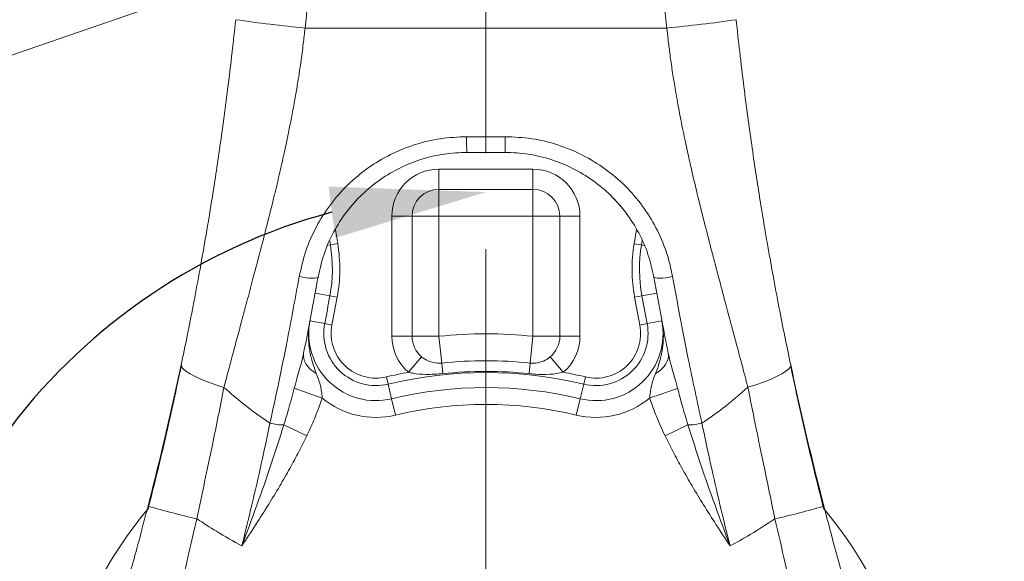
# Model space of a CAD drawing. Header units: millimetres. Extents: x 51337 to 61814, y -21781 to -12277.
# Tile 110 of 256: x 55084 to 55377, y -15299 to -15138. Entities that reach past the tile are written whole.
import ezdxf

# ---------------------------------------------------------------- set-up
doc = ezdxf.new("R2010")
doc.units = ezdxf.units.MM
doc.header["$LTSCALE"] = 0.3175
doc.linetypes.add('ACAD_ISO10W100', pattern=[18, 12, -3, 0, -3])
doc.linetypes.add('CENTER', pattern=[50.8, 31.75, -6.35, 6.35, -6.35])
for name, color, linetype, lineweight in [('1轮廓实线层', 7, 'Continuous', 18), ('7标注层', 4, 'Continuous', 13), ('cen', 2, 'CENTER', 18), ('sub', 1, 'Continuous', 18), ('中心线', 4, 'ACAD_ISO10W100', 20), ('粗实线', 7, 'Continuous', 18)]:
    doc.layers.add(name, color=color, linetype=linetype, lineweight=lineweight)
doc.styles.add('标准汉字', font='gbenor.shx', dxfattribs={"bigfont": 'gbcbig.shx'})
doc.dimstyles.new('M1：18.5', dxfattribs={"dimscale": 18.5, "dimtxt": 3.5, "dimasz": 2.5, "dimexe": 2, "dimexo": 0, "dimgap": 1.5, "dimtad": 1, "dimdec": 4, "dimdsep": 46, "dimtxsty": '标准汉字', "dimcen": 5, "dimdle": 5, "dimclrd": 1, "dimclre": 1, "dimclrt": 256, "dimadec": 4, "dimazin": 2, "dimtfac": 1, "dimtdec": 4, "dimtmove": 2, "dimatfit": 3, "dimfxl": 1, "dimfrac": 2, "dimtolj": 1, "dimarcsym": 0})

# ---------------------------------------------------------------- blocks, each defined once
blk = doc.blocks.new('*D2')
at = {"layer": '7标注层', "color": 1, "lineweight": -2, "ltscale": 30, "transparency": 16777216}
for p, q in [((55119.22, -14607.21), (54108.78, -14607.21)), ((54145.78, -14653.46), (54145.78, -15320.96)), ((55073.1, -15367.21), (54108.78, -15367.21))]:
    blk.add_line(p, q, dxfattribs=at)
at = {"layer": '7标注层', "color": 1, "lineweight": 18, "transparency": 16777216}
for points in [[(54153.49, -14653.46), (54138.07, -14653.46), (54145.78, -14607.21)], [(54138.07, -15320.96), (54153.49, -15320.96), (54145.78, -15367.21)]]:
    blk.add_solid(points, dxfattribs=at)
at = {"layer": 'Defpoints', "color": 0, "lineweight": 18, "transparency": 16777216}
for p in [(55119.22, -14607.21), (54145.78, -15367.21), (55073.1, -15367.21)]:
    blk.add_point(p, dxfattribs=at)
at = {"layer": '7标注层', "transparency": 16777216, "insert": (54085.66, -14987.21), "char_height": 64.75, "attachment_point": 5, "rotation": 90, "style": '标准汉字'}
blk.add_mtext('\\A1;760', dxfattribs=at)
blk = doc.blocks.new('*D7')
at = {"layer": '7标注层', "color": 1, "lineweight": -2, "ltscale": 30, "transparency": 16777216}
blk.add_arc((55222.94, -15367.21), 178.18, 104.9142, 180.0858, dxfattribs=at)
at = {"layer": '7标注层', "color": 1, "lineweight": 18, "transparency": 16777216}
for points in [[(55178.09, -15202.67), (55176.09, -15187.39), (55222.94, -15189.03)], [(55037.12, -15368.49), (55052.41, -15366.46), (55050.83, -15413.32)]]:
    blk.add_solid(points, dxfattribs=at)
at = {"layer": 'Defpoints', "color": 0, "lineweight": 18, "transparency": 16777216}
for p in [(55222.94, -14503.48), (55081.58, -15258.74), (55222.94, -15367.21), (55222.94, -15491.87), (54488.84, -15563.91)]:
    blk.add_point(p, dxfattribs=at)
at = {"layer": '7标注层', "transparency": 16777216, "insert": (55033.88, -15222.14), "char_height": 64.75, "attachment_point": 5, "rotation": 52.5, "style": '标准汉字'}
blk.add_mtext('\\A1;105%%d', dxfattribs=at)
blk = doc.blocks.new('*D8')
at = {"layer": '7标注层', "color": 1, "lineweight": -2, "ltscale": 30, "transparency": 16777216}
blk.add_arc((55222.94, -15367.21), 314.86, 303.4237, 81.5763, dxfattribs=at)
at = {"layer": '7标注层', "color": 1, "lineweight": 18, "transparency": 16777216}
for points in [[(55269.64, -15048.05), (55268.5, -15063.43), (55222.94, -15052.34)], [(55392.62, -15623.27), (55400.14, -15636.73), (55356.01, -15652.57)]]:
    blk.add_solid(points, dxfattribs=at)
at = {"layer": 'Defpoints', "color": 0, "lineweight": 18, "transparency": 16777216}
for p in [(55222.94, -14503.48), (55530.35, -15299.06), (55222.94, -15367.21), (55222.94, -15491.87), (55544.13, -16056)]:
    blk.add_point(p, dxfattribs=at)
at = {"layer": '7标注层', "transparency": 16777216, "insert": (55589.05, -15286.05), "char_height": 64.75, "attachment_point": 5, "rotation": 282.5, "style": '标准汉字'}
blk.add_mtext('\\A1;155%%d', dxfattribs=at)
blk = doc.blocks.new('*D9')
at = {"layer": '7标注层', "color": 1, "lineweight": -2, "ltscale": 30, "transparency": 16777216}
blk.add_arc((55409.45, -14407.21), 236.69, 285.2137, 348.7863, dxfattribs=at)
at = {"layer": '7标注层', "color": 1, "lineweight": 18, "transparency": 16777216}
for points in [[(55649.29, -14453.99), (55633.95, -14452.48), (55646.14, -14407.21)], [(55470.27, -14628), (55472.85, -14643.2), (55425.96, -14643.32)]]:
    blk.add_solid(points, dxfattribs=at)
at = {"layer": 'Defpoints', "color": 0, "lineweight": 18, "transparency": 16777216}
for p in [(55222.94, -14407.21), (56304.94, -14407.21), (55582.55, -14568.63), (55422.46, -14593.26), (55497.93, -15672.62)]:
    blk.add_point(p, dxfattribs=at)
at = {"layer": '7标注层', "transparency": 16777216, "insert": (55538.58, -14527.62), "char_height": 64.75, "attachment_point": 5, "rotation": 47, "style": '标准汉字'}
blk.add_mtext('\\A1;86%%d', dxfattribs=at)
blk = doc.blocks.new('*D21')
at = {"layer": '7标注层', "color": 1, "lineweight": -2, "ltscale": 30, "transparency": 16777216}
for p, q in [((53788.54, -14715.21), (57415.23, -14715.21)), ((57378.23, -15320.96), (57378.23, -14761.46)), ((57083.27, -15367.21), (57415.23, -15367.21))]:
    blk.add_line(p, q, dxfattribs=at)
at = {"layer": '7标注层', "color": 1, "lineweight": 18, "transparency": 16777216}
for points in [[(57385.94, -14761.46), (57370.53, -14761.46), (57378.23, -14715.21)], [(57370.53, -15320.96), (57385.94, -15320.96), (57378.23, -15367.21)]]:
    blk.add_solid(points, dxfattribs=at)
at = {"layer": 'Defpoints', "color": 0, "lineweight": 18, "transparency": 16777216}
for p in [(53788.54, -14715.21), (57378.23, -14715.21), (57083.27, -15367.21)]:
    blk.add_point(p, dxfattribs=at)
at = {"layer": '7标注层', "transparency": 16777216, "insert": (57318.11, -15041.21), "char_height": 64.75, "attachment_point": 5, "rotation": 90, "style": '标准汉字'}
blk.add_mtext('\\A1;652', dxfattribs=at)
blk = doc.blocks.new('*D22')
at = {"layer": '7标注层', "color": 1, "lineweight": -2, "ltscale": 30, "transparency": 16777216}
for p, q in [((55222.94, -13506.88), (57572.12, -13506.88)), ((57535.12, -13553.13), (57535.12, -15320.96)), ((57083.27, -15367.21), (57572.12, -15367.21))]:
    blk.add_line(p, q, dxfattribs=at)
at = {"layer": '7标注层', "color": 1, "lineweight": 18, "transparency": 16777216}
for points in [[(57542.83, -13553.13), (57527.41, -13553.13), (57535.12, -13506.88)], [(57527.41, -15320.96), (57542.83, -15320.96), (57535.12, -15367.21)]]:
    blk.add_solid(points, dxfattribs=at)
at = {"layer": 'Defpoints', "color": 0, "lineweight": 18, "transparency": 16777216}
for p in [(55222.94, -13506.88), (57083.27, -15367.21), (57535.12, -15367.21)]:
    blk.add_point(p, dxfattribs=at)
at = {"layer": '7标注层', "transparency": 16777216, "insert": (57474.99, -14437.04), "char_height": 64.75, "attachment_point": 5, "rotation": 90, "style": '标准汉字'}
blk.add_mtext('\\A1;1860.3', dxfattribs=at)

msp = doc.modelspace()

# ---------------------------------------------------------------- linework, layer by layer
at = {"layer": '1轮廓实线层', "ltscale": 30}
for points in [[(55167.35652, -15214.17733), (55168.38709, -15214.36104), (55169.40197, -15214.50491), (55170.35665, -15214.60264), (55171.20931, -15214.64993), (55171.92255, -15214.64471), (55172.46511, -15214.58722), (55172.81322, -15214.47997), (55172.95162, -15214.32766)], [(55278.5324, -15214.17733), (55277.50182, -15214.36104), (55276.48695, -15214.50491), (55275.53226, -15214.60264), (55274.67961, -15214.64993), (55273.96637, -15214.64471), (55273.4238, -15214.58722), (55273.07569, -15214.47997), (55272.9373, -15214.32766)], [(55168.65797, -15236.99902), (55168.58789, -15237.77227), (55168.683, -15238.56555), (55168.94169, -15239.36558), (55169.35965, -15240.15897), (55169.92987, -15240.93247), (55170.64283, -15241.67312), (55171.48658, -15242.36854), (55172.44703, -15243.00709)], [(55277.23095, -15236.99902), (55277.30102, -15237.77228), (55277.20592, -15238.56555), (55276.94722, -15239.36558), (55276.52927, -15240.15898), (55275.95904, -15240.93247), (55275.24609, -15241.67312), (55274.40234, -15242.36854), (55273.44189, -15243.00709)], [(55132.20134, -15240.48053), (55132.2945, -15241.0222), (55132.77887, -15241.65586), (55133.64212, -15242.36541), (55134.86231, -15243.13279), (55136.4084, -15243.93848), (55138.24106, -15244.762), (55140.31369, -15245.58239), (55142.57356, -15246.3788), (55144.96321, -15247.13097)], [(55313.68661, -15240.47596), (55313.59381, -15241.01821), (55313.1102, -15241.65206), (55312.24808, -15242.36141), (55311.02937, -15243.1282), (55309.48506, -15243.93293), (55307.65443, -15244.75516), (55305.58403, -15245.57395), (55303.32651, -15246.3685), (55300.93927, -15247.1186)], [(55280.00685, -15247.40409), (55279.33426, -15247.63964), (55278.52084, -15247.92452), (55277.58154, -15248.25349), (55276.53358, -15248.62051), (55275.39621, -15249.01884), (55274.1903, -15249.44118), (55272.93799, -15249.87977), (55271.66227, -15250.32656)]]:
    msp.add_lwpolyline(points, dxfattribs=at)
for centre, radius, start, end in [((55208.05818, -14729.92071), 412.13335, 261.6846429, 264.57472), ((55237.97869, -14731.14859), 410.89698, 275.420931, 278.3197061), ((55297.77358, -15173.65065), 80.59584, 179.2039305, 182.5296322), ((55148.11534, -15173.65065), 80.59584, 357.4703678, 0.7960694), ((55208.94446, -15196.20784), 14, 90, 180), ((55236.94446, -15196.20784), 14, 0, 90), ((55208.94446, -15196.20784), 8, 90, 180), ((55236.94446, -15196.20784), 8, 0, 90), ((55132.74575, -15211.89367), 46.68338, 349.6472129, 9.270443), ((55313.14108, -15211.88223), 46.68338, 170.7622305, 190.3521176), ((55132.74575, -15211.89367), 44.47229, 349.6472129, 9.270443), ((55313.14108, -15211.88223), 44.47229, 170.7622305, 190.3521176), ((54153.94446, -15033.08361), 1039.47229, 349.18225274, 349.64721291), ((54153.94446, -15033.08361), 1041.68338, 349.18225274, 349.64721291), ((56291.94446, -15033.08361), 1041.68338, 190.35211758, 190.81774726), ((56291.94446, -15033.08361), 1039.47229, 190.35211758, 190.81774726), ((55190.19622, -15231.09188), 20, 169.1822527, 283.5277306), ((55255.69269, -15231.09188), 20, 256.4722694, 10.8177473), ((55190.19622, -15231.09188), 15.52771, 169.1822527, 283.5277306), ((55190.19622, -15231.09188), 13.31662, 169.1822527, 283.5277306), ((55255.69269, -15231.09188), 15.52771, 256.4722694, 10.8177473), ((55255.69269, -15231.09188), 13.31662, 256.4722694, 10.8177473), ((55208.94446, -15231.93034), 14, 180, 229.8680679), ((55208.94446, -15231.93034), 8, 180, 229.8680679), ((55222.94446, -15367.20784), 136, 84.0914382, 95.9085618), ((55236.94446, -15231.93034), 8, 310.1319321, 0), ((55236.94446, -15231.93034), 14, 310.1319321, 0), ((55222.94446, -15367.20784), 128, 84.0914382, 95.9085618), ((55222.94446, -15367.20784), 126.68338, 100.4712464, 103.5277306), ((55222.94446, -15367.20784), 124.47229, 76.4722694, 103.5277306), ((55222.94446, -15367.20784), 124.81003, 84.0914382, 95.9085618), ((55222.94446, -15367.20784), 126.68338, 76.4722694, 79.5287536), ((55222.94446, -15367.20784), 120, 76.4722694, 103.5277306), ((55190.19622, -15231.09188), 25, 230.2988559, 283.5277306), ((55255.69269, -15231.09188), 25, 256.4722694, 309.7011359), ((55222.94446, -15367.20784), 115, 76.4722694, 103.5277306), ((55162.49832, -15243.29427), 15.00577, 255.1000335, 271.1309401), ((55283.3906, -15243.29427), 15.00577, 268.8690617, 284.899966), ((55222.94446, -15367.20784), 131, 140.0116776, 170.3072717), ((55189.99645, -15049.99206), 242.14944, 253.7759352, 257.3383117), ((55222.94446, -15367.20784), 131, 296.2939491, 39.9858704), ((55258.57426, -15060.41722), 231.39232, 282.5782937, 286.3076799)]:
    msp.add_arc(centre, radius, start, end, dxfattribs=at)
at = {"layer": 'cen', "ltscale": 30}
msp.add_line((54423.7272, -15374.8066), (55446.7783, -15022.54185), dxfattribs=at)
at = {"layer": 'sub', "color": 4, "ltscale": 30}
msp.add_arc((55222.94446, -15367.20784), 1860.32904, 295, 195, dxfattribs=at)
at = {"layer": '中心线', "ltscale": 30}
msp.add_line((55222.94446, -15491.86799), (55222.94446, -14503.48288), dxfattribs=at)
at = {"layer": '粗实线', "ltscale": 30}
for p, q in [((55222.94446, -15132.20784), (55222.94446, -15140.20784)), ((55222.94446, -15140.20784), (55222.94446, -15172.53105)), ((55222.94446, -15172.53105), (55222.94446, -15177.20784)), ((55208.94446, -15182.20784), (55236.94446, -15182.20784)), ((55208.94446, -15182.20784), (55208.94446, -15188.20784)), ((55236.94446, -15182.20784), (55236.94446, -15188.20784)), ((55236.94446, -15188.20784), (55208.94446, -15188.20784)), ((55208.94446, -15188.20784), (55208.94446, -15196.20784)), ((55236.94446, -15188.20784), (55236.94446, -15196.20784)), ((55182.11486, -15194.0867), (55184.81857, -15190.94883)), ((55261.05926, -15190.93732), (55263.49413, -15193.73014)), ((55194.94446, -15231.93034), (55194.94446, -15196.20784)), ((55194.94446, -15196.20784), (55200.94446, -15196.20784)), ((55200.94446, -15196.20784), (55200.94446, -15231.93034)), ((55200.94446, -15196.20784), (55208.94446, -15196.20784)), ((55208.94446, -15196.20784), (55208.94446, -15231.93034)), ((55236.94446, -15196.20784), (55208.94446, -15196.20784)), ((55236.94446, -15196.20784), (55244.94446, -15196.20784)), ((55236.94446, -15231.93034), (55236.94446, -15196.20784)), ((55244.94446, -15196.20784), (55250.94446, -15196.20784)), ((55244.94446, -15231.93034), (55244.94446, -15196.20784)), ((55250.94446, -15196.20784), (55250.94446, -15231.93034)), ((55178.1256, -15200.12277), (55178.81939, -15204.37322)), ((55267.06316, -15204.38806), (55267.75531, -15200.13238)), ((55176.63718, -15204.72941), (55176.44724, -15203.56571)), ((55178.81939, -15204.37322), (55176.63718, -15204.72941)), ((55269.24556, -15204.74301), (55267.06316, -15204.38806)), ((55269.44078, -15203.54273), (55269.24556, -15204.74301)), ((55175.84054, -15204.85945), (55176.63718, -15204.72941)), ((55270.058, -15204.87514), (55269.24556, -15204.74301)), ((55172.32645, -15217.74516), (55172.09453, -15219.08208)), ((55172.09454, -15219.08201), (55176.49403, -15219.88572)), ((55273.7922, -15219.07011), (55269.39271, -15219.87377)), ((55273.79221, -15219.07018), (55273.54377, -15217.61806)), ((55178.66911, -15220.28307), (55176.49403, -15219.88572)), ((55269.39271, -15219.87377), (55267.21762, -15220.2711)), ((55170.55164, -15227.33817), (55174.94446, -15228.17755)), ((55275.33727, -15227.33817), (55270.94446, -15228.17755)), ((55177.11625, -15228.59254), (55174.94446, -15228.17755)), ((55270.94446, -15228.17755), (55268.77267, -15228.59254)), ((55194.94446, -15231.93034), (55200.94446, -15231.93034)), ((55200.94446, -15231.93034), (55208.94446, -15231.93034)), ((55208.94446, -15231.93034), (55209.76799, -15239.88784)), ((55236.94446, -15231.93034), (55236.12093, -15239.88784)), ((55236.94446, -15231.93034), (55244.94446, -15231.93034)), ((55244.94446, -15231.93034), (55250.94446, -15231.93034)), ((55199.92076, -15242.63422), (55203.78806, -15238.04684)), ((55242.10086, -15238.04684), (55245.96816, -15242.63422)), ((55277.45676, -15237.98743), (55277.23095, -15236.99904)), ((55209.76799, -15239.88784), (55210.09637, -15243.06087)), ((55236.12093, -15239.88784), (55235.79255, -15243.06087)), ((55193.3112, -15244.03906), (55193.8284, -15246.1888)), ((55252.06051, -15246.1888), (55252.57772, -15244.03906)), ((55165.88206, -15247.40407), (55174.22664, -15250.32655)), ((55194.87454, -15250.53702), (55193.8284, -15246.1888)), ((55251.01437, -15250.53702), (55252.06051, -15246.1888)), ((55194.87454, -15250.53702), (55196.04412, -15255.3983)), ((55251.01437, -15250.53702), (55249.84479, -15255.3983)), ((55162.79449, -15258.29712), (55169.6036, -15261.60271)), ((55283.09443, -15258.29711), (55276.28532, -15261.60271))]:
    msp.add_line(p, q, dxfattribs=at)
for points, knots in [([(55169.09197, -15140.20784), (55169.61014, -15135.37208), (55170.53545, -15126.73659), (55171.28594, -15118.0839), (55171.61616, -15114.2766)], [0, 0, 0, 0, 59660.358088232, 106539.128308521, 106539.128308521, 106539.128308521, 106539.128308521]), ([(55274.27275, -15114.2766), (55274.69696, -15119.12192), (55275.45446, -15127.77405), (55276.38675, -15136.40871), (55276.79695, -15140.20784)], [0, 0, 0, 0, 59975.289365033, 107095.906011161, 107095.906011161, 107095.906011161, 107095.906011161]), ([(55132.20134, -15240.48052), (55132.80677, -15237.58841), (55134.03116, -15231.73953), (55135.82942, -15222.63517), (55137.63329, -15213.05748), (55139.44252, -15202.87997), (55141.03313, -15193.35011), (55142.42815, -15184.48188), (55143.65015, -15176.28562), (55144.87137, -15167.58896), (55146.14494, -15157.86873), (55147.35882, -15147.86406), (55148.10932, -15140.91899), (55148.45487, -15137.72132)], [0, 0, 0, 0, 41374.158621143, 83673.161680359, 129022.421531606, 176363.720716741, 226373.084219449, 262105.311854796, 299899.310444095, 340352.934897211, 382865.683021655, 434692.586589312, 478916.602133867, 478916.602133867, 478916.602133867, 478916.602133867]), ([(55297.43405, -15137.72132), (55297.77759, -15140.90127), (55298.49728, -15147.56304), (55299.65961, -15157.18154), (55300.86168, -15166.42851), (55302.03304, -15174.85135), (55303.2029, -15182.78436), (55304.36322, -15190.24945), (55305.50067, -15197.23096), (55306.82906, -15205.04595), (55308.36782, -15213.66532), (55310.13541, -15223.02467), (55311.89587, -15231.92378), (55313.09404, -15237.64598), (55313.68661, -15240.47596)], [0, 0, 0, 0, 47874.42498658, 100293.593271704, 145007.257267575, 187444.065545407, 227584.538903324, 265061.198246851, 300596.067035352, 333601.732920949, 384001.369182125, 432197.818560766, 477245.316403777, 521323.426084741, 521323.426084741, 521323.426084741, 521323.426084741]), ([(55144.96321, -15247.13097), (55145.33848, -15245.70623), (55146.12476, -15242.72103), (55147.37347, -15238.02947), (55148.74005, -15232.91948), (55150.22427, -15227.3861), (55151.82243, -15221.42466), (55153.43565, -15215.38033), (55155.21202, -15208.66993), (55157.03849, -15201.64658), (55158.49234, -15195.93312), (55159.39628, -15192.28885), (55159.83052, -15190.51935), (55160.24909, -15188.79434), (55160.65203, -15187.11399), (55161.03942, -15185.47847), (55161.49084, -15183.54819), (55162.04092, -15181.15323), (55162.71972, -15178.1218), (55163.4788, -15174.62229), (55164.30616, -15170.65053), (55165.18625, -15166.20186), (55166.0304, -15161.63976), (55166.93659, -15156.35119), (55167.78739, -15150.82425), (55168.54364, -15145.18391), (55168.92174, -15141.75271), (55169.09197, -15140.20784)], [0, 0, 0, 0, 43311.741281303, 90749.733683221, 142321.973656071, 198038.39326109, 257911.123742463, 321954.580351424, 379642.448402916, 458936.040302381, 531571.32819809, 549492.715406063, 566955.74693729, 583960.001782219, 600505.042871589, 616590.450292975, 632215.793151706, 657393.940202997, 687069.547848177, 721249.65865477, 759941.930662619, 803154.227049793, 850893.713006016, 892461.761680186, 956303.876734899, 1010379.799584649, 1054667.383500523, 1054667.383500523, 1054667.383500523, 1054667.383500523]), ([(55169.09197, -15140.20784), (55174.095, -15140.20784), (55184.10107, -15140.20784), (55198.1092, -15140.20784), (55211.06065, -15140.20784), (55218.98319, -15140.20784), (55222.94446, -15140.20784)], [0, 0, 0, 0, 52927.759408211, 105855.518816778, 147442.563491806, 189029.608412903, 189029.608412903, 189029.608412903, 189029.608412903]), ([(55222.94446, -15140.20784), (55227.98606, -15140.20784), (55238.06926, -15140.20784), (55252.09275, -15140.20784), (55265.00775, -15140.20784), (55272.86721, -15140.20784), (55276.79695, -15140.20784)], [0, 0, 0, 0, 53075.779326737, 106151.558653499, 147854.907373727, 189558.25584673, 189558.25584673, 189558.25584673, 189558.25584673]), ([(55276.79695, -15140.20784), (55276.92081, -15141.34607), (55277.19039, -15143.82324), (55277.69744, -15147.83075), (55278.34583, -15152.42765), (55279.19848, -15157.82251), (55280.09447, -15162.91176), (55280.95175, -15167.40862), (55281.63406, -15170.81864), (55282.28494, -15173.94446), (55282.89689, -15176.78829), (55283.46385, -15179.35216), (55283.98093, -15181.63791), (55284.85314, -15185.4198), (55286.21999, -15191.12632), (55288.14465, -15198.78767), (55289.61036, -15204.45848), (55290.48879, -15207.8213), (55290.77842, -15208.9269), (55291.0723, -15210.04555), (55291.37041, -15211.17721), (55291.67265, -15212.32189), (55291.94854, -15213.36369), (55292.2355, -15214.44755), (55292.57184, -15215.71778), (55293.02701, -15217.43362), (55293.60129, -15219.59367), (55294.29491, -15222.19614), (55295.10771, -15225.239), (55296.0391, -15228.71996), (55297.05784, -15232.52503), (55298.06646, -15236.29583), (55298.96859, -15239.67711), (55299.65792, -15242.26948), (55300.16099, -15244.16742), (55300.50371, -15245.46407), (55300.75284, -15246.40858), (55300.88738, -15246.92098), (55300.93927, -15247.11859)], [0, 0, 0, 0, 46827.749929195, 101912.515696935, 165242.881212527, 236801.362633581, 325532.315569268, 376973.915578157, 424544.92071865, 468250.331494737, 508095.482979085, 544085.670330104, 576225.893436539, 604520.79037313, 703869.141736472, 818088.83916271, 930861.731167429, 946477.985903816, 962290.425467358, 978298.971373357, 994503.557391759, 1010904.122211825, 1027500.604748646, 1039311.676601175, 1057537.769305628, 1082175.365652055, 1113219.839200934, 1150665.579584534, 1194506.224278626, 1244735.07979542, 1301345.332723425, 1359494.735519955, 1408526.174559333, 1448450.035542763, 1472420.713842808, 1491274.910344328, 1505014.259506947, 1513639.912801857, 1513639.912801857, 1513639.912801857, 1513639.912801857]), ([(55167.35652, -15214.17733), (55167.93421, -15211.60896), (55169.08534, -15206.49114), (55172.29409, -15199.28585), (55176.48715, -15192.65005), (55181.69086, -15186.73456), (55187.73828, -15181.70152), (55194.4864, -15177.66062), (55201.75041, -15174.73706), (55209.3794, -15172.87753), (55214.58616, -15172.64632), (55217.18552, -15172.53089)], [0, 0, 0, 0, 44787.257160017, 89244.967304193, 133574.18917709, 177949.262689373, 222477.826267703, 266386.87544467, 310334.276348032, 354120.426642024, 397771.656703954, 397771.656703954, 397771.656703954, 397771.656703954]), ([(55217.18552, -15172.53089), (55218.26043, -15172.53092), (55220.18001, -15172.53097), (55222.09973, -15172.53102), (55222.94446, -15172.53105)], [0, 0, 0, 0, 59829.076560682, 106843.132038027, 106843.132038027, 106843.132038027, 106843.132038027]), ([(55222.94446, -15172.53105), (55224.01956, -15172.53101), (55225.93928, -15172.53094), (55227.85885, -15172.5309), (55228.7034, -15172.53089)], [0, 0, 0, 0, 59853.29354325, 106875.025923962, 106875.025923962, 106875.025923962, 106875.025923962]), ([(55228.7034, -15172.53089), (55231.35043, -15172.6506), (55236.65278, -15172.8904), (55244.41472, -15174.81841), (55251.79042, -15177.84734), (55258.579, -15182.00417), (55264.56773, -15187.10337), (55269.64977, -15192.99615), (55273.72139, -15199.54035), (55276.84094, -15206.62841), (55277.96722, -15211.65494), (55278.5324, -15214.17733)], [0, 0, 0, 0, 44612.901986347, 89365.421535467, 134284.165289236, 179150.546430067, 223832.789941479, 267568.299920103, 311263.13449356, 355085.530475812, 399227.00693507, 399227.00693507, 399227.00693507, 399227.00693507]), ([(55172.95162, -15214.32766), (55173.47305, -15212.014), (55174.51505, -15207.39048), (55177.43319, -15200.88158), (55181.25199, -15194.89997), (55185.96581, -15189.61212), (55191.38853, -15185.16728), (55197.37126, -15181.64148), (55203.75623, -15179.11112), (55210.4327, -15177.50703), (55214.98443, -15177.30745), (55217.25628, -15177.20784)], [0, 0, 0, 0, 45414.912240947, 90755.506999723, 135925.890938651, 180842.933452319, 225449.816626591, 268940.904756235, 312135.000249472, 355090.760743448, 397894.981858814, 397894.981858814, 397894.981858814, 397894.981858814]), ([(55217.25628, -15177.20784), (55218.31791, -15177.20784), (55220.21391, -15177.20784), (55222.11004, -15177.20784), (55222.94446, -15177.20784)], [0, 0, 0, 0, 59826.250575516, 106844.841566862, 106844.841566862, 106844.841566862, 106844.841566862]), ([(55222.94446, -15177.20784), (55224.00643, -15177.20784), (55225.90256, -15177.20784), (55227.79854, -15177.20784), (55228.63264, -15177.20784)], [0, 0, 0, 0, 59858.357713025, 106876.348514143, 106876.348514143, 106876.348514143, 106876.348514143]), ([(55228.63264, -15177.20784), (55230.94586, -15177.31112), (55235.58072, -15177.51806), (55242.37341, -15179.18096), (55248.85817, -15181.80278), (55254.87992, -15185.43115), (55260.2535, -15189.93703), (55264.8599, -15195.20755), (55268.56961, -15201.1088), (55271.40736, -15207.51318), (55272.42705, -15212.05499), (55272.9373, -15214.32766)], [0, 0, 0, 0, 43726.528924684, 87612.08559795, 131748.228247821, 176195.449278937, 220973.279619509, 265253.443003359, 309775.050258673, 354458.183368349, 399211.18093386, 399211.18093386, 399211.18093386, 399211.18093386]), ([(55158.63985, -15257.79549), (55159.52392, -15253.74481), (55161.28686, -15245.66728), (55164.24247, -15231.15374), (55166.17743, -15220.60518), (55167.35652, -15214.17733)], [0, 0, 0, 0, 42494.17756267, 84738.411199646, 150634.686635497, 150634.686635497, 150634.686635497, 150634.686635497]), ([(55168.65796, -15236.99904), (55169.49183, -15232.78207), (55170.97891, -15225.26179), (55172.34956, -15217.66471), (55172.95162, -15214.32766)], [0, 0, 0, 0, 59760.520708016, 106573.253129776, 106573.253129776, 106573.253129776, 106573.253129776]), ([(55272.9373, -15214.32766), (55273.7065, -15218.57472), (55275.08196, -15226.16917), (55276.57352, -15233.6859), (55277.23095, -15236.99904)], [0, 0, 0, 0, 59910.617753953, 107130.118387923, 107130.118387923, 107130.118387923, 107130.118387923]), ([(55278.5324, -15214.17733), (55279.27454, -15218.26491), (55280.76306, -15226.46342), (55283.62466, -15241.0476), (55285.8718, -15251.43131), (55287.24907, -15257.79549)], [0, 0, 0, 0, 42114.728852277, 84469.920664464, 151531.486313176, 151531.486313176, 151531.486313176, 151531.486313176]), ([(55170.55164, -15227.33817), (55170.4381, -15228.02272), (55170.24357, -15229.19564), (55170.11879, -15231.03248), (55170.11401, -15232.75291), (55170.25221, -15234.6708), (55170.52588, -15236.55379), (55170.9922, -15238.67332), (55171.61905, -15240.81062), (55172.18133, -15242.30226), (55172.44703, -15243.00709)], [0, 0, 0, 0, 45886.441442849, 78623.316137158, 121715.403521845, 159693.312055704, 205899.211720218, 247725.998248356, 303616.975249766, 353686.20597463, 353686.20597463, 353686.20597463, 353686.20597463]), ([(55273.44189, -15243.00709), (55273.56606, -15242.68439), (55273.82297, -15242.01666), (55274.19148, -15240.97038), (55274.5514, -15239.84566), (55274.8894, -15238.63964), (55275.19347, -15237.35091), (55275.44969, -15235.97855), (55275.65789, -15234.41952), (55275.78788, -15232.51141), (55275.76391, -15230.09311), (55275.48897, -15228.31772), (55275.33727, -15227.33817)], [0, 0, 0, 0, 28496.318908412, 58962.041788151, 91383.024057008, 125749.88208667, 162058.919597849, 200312.900286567, 240521.699742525, 291253.626590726, 357241.461122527, 438462.370285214, 438462.370285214, 438462.370285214, 438462.370285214]), ([(55168.65796, -15236.99904), (55168.50921, -15237.67756), (55168.1916, -15239.12637), (55167.52888, -15241.50535), (55166.71747, -15244.2987), (55166.17451, -15246.31701), (55165.8821, -15247.40395)], [0, 0, 0, 0, 36773.250197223, 78519.948891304, 129472.019314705, 188933.65892105, 188933.65892105, 188933.65892105, 188933.65892105]), ([(55203.78806, -15238.04684), (55204.06301, -15238.26019), (55205.00585, -15238.99181), (55206.74115, -15239.72639), (55208.5369, -15239.97981), (55209.52189, -15239.90623), (55209.76799, -15239.88784)], [0, 0, 0, 0, 30202.578501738, 103569.609442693, 167897.375630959, 189322.279531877, 189322.279531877, 189322.279531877, 189322.279531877]), ([(55236.12093, -15239.88784), (55236.47255, -15239.90984), (55237.66082, -15239.98418), (55239.51438, -15239.6107), (55241.12221, -15238.82289), (55241.89909, -15238.20684), (55242.10086, -15238.04684)], [0, 0, 0, 0, 30605.129967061, 103427.086829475, 167252.599130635, 189644.495082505, 189644.495082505, 189644.495082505, 189644.495082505]), ([(55280.00683, -15247.40403), (55279.71462, -15246.31897), (55279.17114, -15244.30086), (55278.36313, -15241.50707), (55277.78285, -15239.45512), (55277.53421, -15238.33604), (55277.45676, -15237.98743)], [0, 0, 0, 0, 65939.933265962, 122641.856614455, 169036.282018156, 190027.940009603, 190027.940009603, 190027.940009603, 190027.940009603]), ([(55122.34125, -15282.49824), (55123.23331, -15278.98963), (55124.99472, -15272.06168), (55127.49265, -15261.63628), (55129.91024, -15251.12334), (55131.4287, -15244.06963), (55132.20134, -15240.48052)], [0, 0, 0, 0, 47093.057512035, 92987.700966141, 139896.127361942, 188490.214065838, 188490.214065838, 188490.214065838, 188490.214065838]), ([(55132.26856, -15240.56977), (55131.52727, -15244.08533), (55130.04524, -15251.11394), (55127.65781, -15261.6901), (55125.15864, -15272.27616), (55123.38634, -15279.32158), (55122.49994, -15282.8453)], [0, 0, 0, 0, 47149.054420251, 94264.366544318, 141351.474452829, 188465.608970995, 188465.608970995, 188465.608970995, 188465.608970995]), ([(55210.09637, -15243.06087), (55208.39955, -15243.1805), (55205.44575, -15243.38874), (55202.02821, -15243.14009), (55200.3617, -15242.74006), (55199.92076, -15242.63422)], [0, 0, 0, 0, 75226.150191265, 130953.180936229, 151002.897635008, 151002.897635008, 151002.897635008, 151002.897635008]), ([(55245.96816, -15242.63422), (55245.29245, -15242.78745), (55243.93104, -15243.09618), (55241.1528, -15243.31865), (55238.42875, -15243.30033), (55236.41628, -15243.11753), (55235.79255, -15243.06087)], [0, 0, 0, 0, 38441.869553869, 77452.073488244, 154889.121258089, 189668.274897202, 189668.274897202, 189668.274897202, 189668.274897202]), ([(55323.38983, -15282.84898), (55322.50845, -15279.34521), (55320.74625, -15272.33987), (55318.26029, -15261.81432), (55315.88483, -15251.29871), (55314.40959, -15244.31032), (55313.67171, -15240.81491)], [0, 0, 0, 0, 47596.203568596, 95162.812667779, 142756.826030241, 190383.931270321, 190383.931270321, 190383.931270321, 190383.931270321]), ([(55313.68661, -15240.47596), (55314.45566, -15244.04874), (55315.96829, -15251.07597), (55318.37784, -15261.55746), (55320.87913, -15272.00127), (55322.64766, -15278.95794), (55323.54815, -15282.50009)], [0, 0, 0, 0, 48840.74075763, 96063.727568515, 142332.788944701, 190331.316109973, 190331.316109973, 190331.316109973, 190331.316109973]), ([(55172.44703, -15243.00709), (55172.70554, -15243.67263), (55173.18106, -15244.8968), (55173.70765, -15246.69122), (55173.99173, -15248.47064), (55174.14617, -15249.69079), (55174.22664, -15250.32655)], [0, 0, 0, 0, 53809.163878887, 98975.599522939, 142090.982400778, 188997.757449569, 188997.757449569, 188997.757449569, 188997.757449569]), ([(55271.66227, -15250.32655), (55271.73797, -15249.73174), (55271.8937, -15248.50798), (55272.17117, -15246.72338), (55272.70987, -15244.89134), (55273.18413, -15243.67058), (55273.44189, -15243.00709)], [0, 0, 0, 0, 44119.236925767, 90769.413973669, 136058.1091597, 189977.697380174, 189977.697380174, 189977.697380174, 189977.697380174]), ([(55136.91878, -15286.25273), (55137.67809, -15282.57295), (55139.19821, -15275.2061), (55141.34367, -15265.00137), (55143.27858, -15255.63313), (55144.40132, -15249.9668), (55144.96321, -15247.13097)], [0, 0, 0, 0, 52676.092809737, 105456.389811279, 147002.82113513, 188627.296180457, 188627.296180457, 188627.296180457, 188627.296180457]), ([(55158.63985, -15257.79549), (55155.96875, -15255.94086), (55151.21158, -15252.63781), (55146.86794, -15248.80965), (55144.96321, -15247.13097)], [0, 0, 0, 0, 59785.739717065, 106476.902121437, 106476.902121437, 106476.902121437, 106476.902121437]), ([(55165.8821, -15247.40395), (55165.3218, -15249.52153), (55164.35543, -15253.1738), (55163.25633, -15256.78126), (55162.79449, -15258.29712)], [0, 0, 0, 0, 61775.153265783, 106545.857306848, 106545.857306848, 106545.857306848, 106545.857306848]), ([(55283.09443, -15258.29711), (55282.50435, -15256.34735), (55281.41187, -15252.73754), (55280.44943, -15249.08413), (55280.00683, -15247.40403)], [0, 0, 0, 0, 57905.945812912, 107207.449608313, 107207.449608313, 107207.449608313, 107207.449608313]), ([(55300.93927, -15247.11859), (55298.50108, -15249.24788), (55294.13437, -15253.06137), (55289.35836, -15256.34521), (55287.24907, -15257.79549)], [0, 0, 0, 0, 59888.537123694, 107258.470144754, 107258.470144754, 107258.470144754, 107258.470144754]), ([(55300.93927, -15247.1186), (55301.65584, -15250.73117), (55303.08734, -15257.94801), (55305.20674, -15268.13535), (55307.18802, -15277.57438), (55308.37323, -15283.36361), (55308.96536, -15286.25594)], [0, 0, 0, 0, 53404.064666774, 106685.329782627, 148479.108505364, 190206.911100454, 190206.911100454, 190206.911100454, 190206.911100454]), ([(55174.22664, -15250.32655), (55173.39968, -15252.60294), (55172.01115, -15256.42516), (55170.2969, -15260.11174), (55169.6036, -15261.60271)], [0, 0, 0, 0, 63479.657962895, 106587.16858454, 106587.16858454, 106587.16858454, 106587.16858454]), ([(55276.28532, -15261.60271), (55275.39537, -15259.66657), (55273.69719, -15255.97203), (55272.31846, -15252.14704), (55271.66227, -15250.32655)], [0, 0, 0, 0, 56160.934595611, 107165.725962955, 107165.725962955, 107165.725962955, 107165.725962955]), ([(55150.26382, -15294.32628), (55151.27782, -15290.24133), (55153.30661, -15282.06827), (55156.11273, -15269.83219), (55157.79717, -15261.80916), (55158.63985, -15257.79549)], [0, 0, 0, 0, 50151.826996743, 100342.471802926, 150587.138567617, 150587.138567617, 150587.138567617, 150587.138567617]), ([(55162.79449, -15258.29712), (55161.53399, -15262.26551), (55158.99781, -15270.25006), (55154.76984, -15282.27275), (55151.76963, -15290.29825), (55150.26382, -15294.32628)], [0, 0, 0, 0, 49667.02666197, 99931.654046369, 150580.374730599, 150580.374730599, 150580.374730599, 150580.374730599]), ([(55295.6251, -15294.32628), (55294.11928, -15290.29826), (55291.11907, -15282.27275), (55286.89111, -15270.25006), (55284.35493, -15262.2655), (55283.09443, -15258.29712)], [0, 0, 0, 0, 51007.011139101, 101627.556993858, 151645.893096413, 151645.893096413, 151645.893096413, 151645.893096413]), ([(55287.24907, -15257.79549), (55288.09173, -15261.80908), (55289.77616, -15269.83203), (55292.58227, -15282.06811), (55294.61108, -15290.24125), (55295.6251, -15294.32628)], [0, 0, 0, 0, 50590.08023201, 101126.693776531, 151625.172236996, 151625.172236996, 151625.172236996, 151625.172236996]), ([(55169.6036, -15261.60271), (55168.82458, -15263.17125), (55167.21279, -15266.41657), (55164.52008, -15271.37482), (55161.49616, -15276.63872), (55158.12308, -15282.19028), (55154.35249, -15288.1345), (55151.6752, -15292.18891), (55150.26382, -15294.32628)], [0, 0, 0, 0, 37451.224216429, 77487.038211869, 120640.011278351, 167267.719618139, 216396.449054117, 271171.541157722, 271171.541157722, 271171.541157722, 271171.541157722]), ([(55295.6251, -15294.32628), (55294.21414, -15292.18957), (55291.53716, -15288.13567), (55287.76676, -15282.19178), (55284.39349, -15276.63995), (55281.36938, -15271.37575), (55278.67641, -15266.4172), (55277.06443, -15263.17146), (55276.28532, -15261.60271)], [0, 0, 0, 0, 55112.811644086, 104563.959546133, 151497.908768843, 194928.815063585, 235228.687237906, 272927.45694405, 272927.45694405, 272927.45694405, 272927.45694405]), ([(55108.40874, -15331.40881), (55108.75926, -15330.28343), (55109.361, -15328.35147), (55110.1406, -15325.81294), (55110.83496, -15323.53566), (55111.51602, -15321.28304), (55112.23867, -15318.87053), (55112.93468, -15316.52626), (55114.0021, -15312.89863), (55115.41191, -15308.02679), (55117.20679, -15301.67402), (55118.97776, -15295.23889), (55120.71614, -15288.76017), (55121.80848, -15284.55113), (55122.34125, -15282.49824)], [0, 0, 0, 0, 35977.323379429, 61762.504393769, 81053.362348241, 108642.534815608, 133585.510066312, 157909.191434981, 183263.161451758, 248959.671749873, 312610.21214412, 384532.447918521, 452341.435635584, 516902.733358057, 516902.733358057, 516902.733358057, 516902.733358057]), ([(55323.54815, -15282.50009), (55324.22684, -15285.1098), (55325.64137, -15290.54901), (55327.91994, -15298.94413), (55329.881, -15305.93715), (55331.45357, -15311.40418), (55332.5145, -15315.03912), (55333.54434, -15318.51874), (55334.62716, -15322.13083), (55335.92543, -15326.40655), (55336.92383, -15329.61884), (55337.48017, -15331.40881)], [0, 0, 0, 0, 63680.055434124, 132722.937795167, 205569.774551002, 235436.228259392, 267323.270173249, 295185.604424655, 321335.527160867, 356602.084971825, 400985.284958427, 400985.284958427, 400985.284958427, 400985.284958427]), ([(55125.53191, -15336.76079), (55126.6572, -15331.81216), (55128.88825, -15322.00075), (55131.81706, -15308.53307), (55134.46209, -15296.63956), (55136.11863, -15289.63576), (55136.91878, -15286.25273)], [0, 0, 0, 0, 55437.007927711, 109912.19528674, 150555.209211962, 188529.620976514, 188529.620976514, 188529.620976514, 188529.620976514]), ([(55150.26382, -15294.32628), (55147.72097, -15292.91215), (55143.17373, -15290.38333), (55138.83241, -15287.51644), (55136.91878, -15286.25273)], [0, 0, 0, 0, 59524.973555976, 106445.421771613, 106445.421771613, 106445.421771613, 106445.421771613]), ([(55308.96536, -15286.25594), (55306.52695, -15287.85549), (55302.17796, -15290.70833), (55297.62519, -15293.22199), (55295.6251, -15294.32628)], [0, 0, 0, 0, 60173.044097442, 107320.597230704, 107320.597230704, 107320.597230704, 107320.597230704]), ([(55308.96536, -15286.25594), (55309.99694, -15290.65095), (55312.1364, -15299.76606), (55315.80058, -15316.63166), (55318.60057, -15329.06452), (55320.33535, -15336.76756)], [0, 0, 0, 0, 39705.56813257, 82348.074041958, 151796.021534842, 151796.021534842, 151796.021534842, 151796.021534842])]:
    msp.add_open_spline(points, degree=3, knots=knots, dxfattribs=at)

# ---------------------------------------------------------------- dimensions: what is measured, and where the dimension line sits
at = {"layer": '7标注层', "ltscale": 30}
for base, p1, p2, angle, override, picture, middle in [((57535.11732, -15367.20784), (55222.94446, -13506.87879), (57083.2735, -15367.20784), 270, {"dimdec": 1, "dimsah": 1, "dimtzin": 8}, '*D22', (57474.99232, -14437.04332)), ((54145.78279, -15367.20784), (55119.21951, -14607.20784), (55073.10301, -15367.20784), 270, {"dimsah": 1, "dimtzin": 8}, '*D2', (54085.65779, -14987.20784)), ((57378.23406, -14715.20523), (57083.2735, -15367.20784), (53788.53826, -14715.20523), 90, {"dimdec": 1, "dimsah": 1, "dimtzin": 8}, '*D21', (57318.10906, -15041.20653))]:
    dim = msp.add_linear_dim(base=base, p1=p1, p2=p2, angle=angle, dimstyle='M1：18.5', override=override, dxfattribs=at)
    dim.commit()
    dim.dimension.update_dxf_attribs({"geometry": picture, "text_midpoint": middle})
for base, line1, line2, picture, middle in [((55582.5508, -14568.6293), ((55422.45727, -14593.25654), (55497.93377, -15672.62084)), ((55222.94446, -14407.20784), (56304.94446, -14407.20784)), '*D9', (55538.57816, -14527.62415)), ((55081.58376, -15258.73796), ((55222.94446, -15491.86799), (55222.94446, -14503.48288)), ((55222.94446, -15367.20784), (54488.84083, -15563.91031)), '*D7', (55033.88339, -15222.13618)), ((55530.34559, -15299.05865), ((55222.94446, -15367.20784), (55544.13434, -16056.00175)), ((55222.94446, -15491.86799), (55222.94446, -14503.48288)), '*D8', (55589.04539, -15286.04521))]:
    dim = msp.add_angular_dim_2l(base=base, line1=line1, line2=line2, dimstyle='M1：18.5', override={"dimtad": 1, "dimtih": 0, "dimtoh": 0, "dimsah": 1, "dimtzin": 8}, dxfattribs=at)
    dim.commit()
    dim.dimension.update_dxf_attribs({"geometry": picture, "text_midpoint": middle})

doc.saveas('drawing.dxf')
